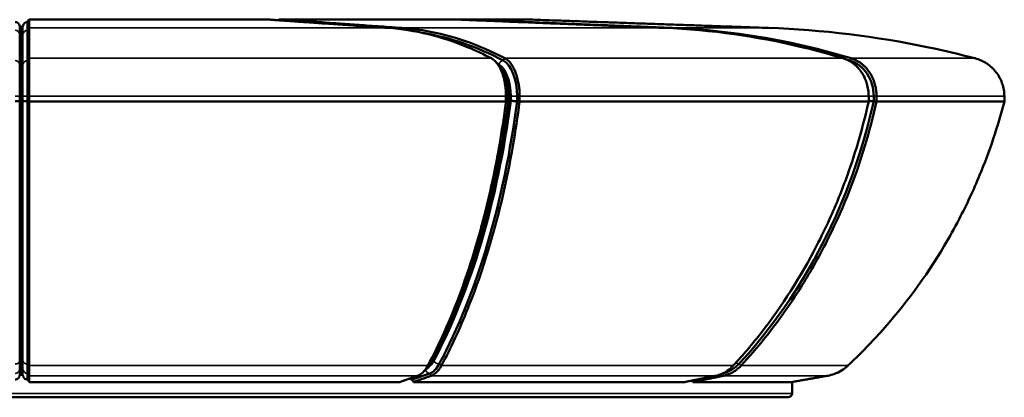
# Model space of a CAD drawing. Header units: millimetres. Extents: x 2950 to 5450, y 1507 to 5094.
# Tile 3 of 10: x 4198 to 5450, y 1507 to 1987. Entities that reach past the tile are written whole.
import ezdxf

# ---------------------------------------------------------------- set-up
doc = ezdxf.new("R2010")
doc.units = ezdxf.units.MM
doc.layers.add('Visibile (ISO)', color=7, linetype='Continuous', lineweight=50)
doc.layers.add('Visibile sottile (ISO)', color=7, linetype='Continuous', lineweight=35)

msp = doc.modelspace()

# ---------------------------------------------------------------- linework, layer by layer
at = {"layer": 'Visibile (ISO)'}
for p, q in [((4201.1, 1978.5), (4198.9, 1978.5)), ((4210, 1987.5), (4208, 1984.5)), ((4208, 1974), (4208, 1984.5)), ((4516.3, 1987.5), (4210, 1987.5)), ((4210, 1987.5), (4210, 1987.5)), ((4516.3, 1987.5), (4516.3, 1987.5)), ((4533.6, 1987.5), (4527.6, 1987.5)), ((4527.6, 1987.5), (4527.6, 1987.4)), ((4533.7, 1987.5), (4533, 1986.3)), ((4757.8, 1987.5), (4533.6, 1987.5)), ((4533.7, 1987.5), (4533.6, 1987.5)), ((4767.8, 1987.5), (4757.8, 1987.5)), ((4757.8, 1987.5), (4757.9, 1987.5)), ((4849.9, 1987.5), (4767.8, 1987.5)), ((4767.9, 1987.5), (4767.8, 1987.5)), ((4767.9, 1987.5), (4767.8, 1987.1)), ((4849.9, 1987.5), (4850, 1987.5)), ((4208, 1974), (4208, 1935.5)), ((4210, 1977), (4210, 1977)), ((4666.3, 1977), (4666.3, 1977)), ((4683.7, 1977), (4683.6, 1977)), ((5017.7, 1977), (5017.7, 1977)), ((5027.7, 1977), (5027.7, 1977)), ((5149.9, 1977), (5150, 1977)), ((4208, 1935.5), (4208, 1890.1)), ((4813.4, 1913.6), (4813, 1915)), ((4201.1, 1884.6), (4198.9, 1884.6)), ((4208, 1883.8), (4208, 1890.1)), ((4208, 1883.8), (4208, 1549.9)), ((4210, 1883.5), (4210, 1890.1)), ((4816.3, 1883.5), (4210, 1883.5)), ((4210, 1883.5), (4210, 1883.5)), ((4816.3, 1890.1), (4816.3, 1883.5)), ((4816.3, 1883.5), (4816.3, 1883.5)), ((4816.6, 1883.8), (4816.6, 1890.1)), ((4819.6, 1884.2), (4819.6, 1890.1)), ((4821.4, 1884.6), (4819.6, 1884.6)), ((4830.4, 1883.8), (4830.4, 1890.1)), ((4833.6, 1883.5), (4833.6, 1890.1)), ((5277.5, 1883.5), (4833.6, 1883.5)), ((4833.6, 1883.5), (4833.6, 1883.5)), ((5277.5, 1890.1), (5277.5, 1883.5)), ((5277.5, 1883.5), (5277.5, 1883.5)), ((5283.9, 1883.8), (5283.9, 1890.1)), ((5287.5, 1883.5), (5287.5, 1890.1)), ((5450, 1883.5), (5287.5, 1883.5)), ((5287.5, 1883.5), (5287.5, 1883.5)), ((5450, 1890.1), (5450, 1883.5)), ((5450, 1883.5), (5450, 1883.5)), ((4780.9, 1709.6), (4780.5, 1708.2)), ((4208, 1549.9), (4208, 1537.9)), ((4210, 1547.7), (4210, 1547.7)), ((4716.9, 1547.7), (4716.9, 1547.7)), ((4734.2, 1547.7), (4734.2, 1547.7)), ((5105.3, 1547.7), (5105.3, 1547.7)), ((5115.3, 1547.7), (5115.3, 1547.7)), ((5251.1, 1547.7), (5251.1, 1547.7)), ((4208, 1529.9), (4208, 1537.9)), ((4696.9, 1529.9), (4719.5, 1537.9)), ((4681.3, 1526.9), (4210, 1526.9)), ((5043.7, 1526.9), (4698.6, 1526.9)), ((5179.9, 1526.9), (5053.7, 1526.9)), ((5180, 1512.5), (5180, 1526.9)), ((5175, 1507.5), (3225, 1507.5))]:
    msp.add_line(p, q, dxfattribs=at)
for centre, radius, start, end in [((4192, 1978.5), 6, 8.2132, 89.9981), ((4198.9, 1979.5), 1, 188.2132, 270), ((4201.1, 1979.5), 1, 270, 351.7868), ((4208, 1978.5), 6, 90.0019, 171.7868), ((5175, 1512.5), 5, 270, 0)]:
    msp.add_arc(centre, radius, start, end, dxfattribs=at)
for centre, major_axis, ratio, start_param, end_param in [((4661, 777.7), (0, 1197), 0.5, 6.026578, 6.199914), ((4806.9, 1890.1), (0, 47), 0.5, 4.712389, 6.026578), ((4990.5, 777.7), (0, 1197), 0.866025, 6.026578, 6.029998), ((5243.2, 1890.1), (0, 47), 0.866025, 4.712389, 6.026578), ((4793.1, 1890.1), (0, 47), 0.5, 4.712389, 5.235988), ((4493, 2058.1), (0, 697), 0.5, 3.895245, 4.459633), ((4479.1, 2058.1), (0, 697), 0.5, 4.18879, 4.459633), ((4699.5, 2058.1), (0, 697), 0.866025, 3.895245, 4.459633), ((4715.4, 1584.2), (0, -47), 0.5, 0.17461, 0.753652), ((5084.7, 1584.2), (0, -47), 0.866025, 0.186808, 0.753652), ((4200, 1368.4), (965.1, 0), 0.173724, 1.569686, 1.571907), ((3938.6, 1370.5), (1781.1, -2713), 0.096365, 1.565178, 1.566298), ((2848.4, 1370.5), (2046.4, -2518.9), 0.499479, 1.242875, 1.243995), ((2120.5, 1370.5), (2772.1, -1687.7), 0.768759, 0.727368, 0.728072)]:
    msp.add_ellipse(centre, major_axis=major_axis, ratio=ratio, start_param=start_param, end_param=end_param, dxfattribs=at)
for points, weights in [([(4210, 1977), (4210, 1983.2), (4210, 1987.5)], [1.11415418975, 1.36780081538, 1.62021879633]), ([(4516.3, 1987.5), (4577.3, 1983.2), (4666.3, 1977)], [1.62128782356, 1.36870329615, 1.1148893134]), ([(4683.6, 1977), (4594.6, 1983.2), (4533.7, 1987.5)], [1.21709486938, 1.49417681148, 1.76991659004]), ([(4757.9, 1987.5), (4863.5, 1983.2), (5017.7, 1977)], [1.76991659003, 1.49417681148, 1.21709486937]), ([(5027.7, 1977), (4873.5, 1983.2), (4767.9, 1987.5)], [1.1148893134, 1.36870329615, 1.62128782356]), ([(4850, 1987.5), (4971.9, 1983.2), (5149.9, 1977)], [1.62021879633, 1.36780081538, 1.11415418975]), ([(4210, 1526.9), (4210, 1530.8), (4210, 1534.9)], [1.0000971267, 1.00044520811, 1.0002767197]), ([(4704.1, 1534.9), (4692.5, 1530.8), (4681.3, 1526.9)], [1.0002767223, 1.00044521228, 1.00009712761]), ([(4698.6, 1526.9), (4709.8, 1530.8), (4721.4, 1534.9)], [1.00009712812, 1.00044521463, 1.00027672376]), ([(5083.2, 1534.9), (5063, 1530.8), (5043.7, 1526.9)], [1.00027671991, 1.00044520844, 1.00009712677]), ([(5053.7, 1526.9), (5073, 1530.8), (5093.2, 1534.9)], [1.0000971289, 1.0004452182, 1.00027672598]), ([(5225.6, 1534.9), (5202.2, 1530.8), (5179.9, 1526.9)], [1.00027672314, 1.00044521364, 1.00009712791])]:
    msp.add_rational_spline(points, weights, degree=2, dxfattribs=at)
for points in [[(4527.6, 1987.4), (4527.5, 1987.2), (4527.3, 1986.9), (4527.2, 1986.7)], [(4210, 1938.4), (4210, 1938.4), (4210, 1938.4), (4210, 1938.4)], [(4797.7, 1938.4), (4797.7, 1938.4), (4797.7, 1938.4), (4797.7, 1938.4)], [(4815, 1938.4), (4815, 1938.4), (4815, 1938.4), (4815, 1938.4)], [(5245.2, 1938.4), (5245.2, 1938.4), (5245.2, 1938.4), (5245.2, 1938.4)], [(5255.2, 1938.4), (5255.2, 1938.4), (5255.2, 1938.4), (5255.2, 1938.4)], [(5412.6, 1938.4), (5412.7, 1938.4), (5412.7, 1938.4), (5412.7, 1938.4)], [(4210, 1883.5), (4209.3, 1883.6), (4208.7, 1883.7), (4208, 1883.8)], [(4816.6, 1883.8), (4816.5, 1883.7), (4816.4, 1883.6), (4816.3, 1883.5)], [(4833.6, 1883.5), (4832.5, 1883.6), (4831.5, 1883.7), (4830.4, 1883.8)], [(5287.5, 1883.5), (5286.3, 1883.6), (5285.1, 1883.7), (5283.9, 1883.8)], [(4210, 1534.9), (4210, 1534.9), (4210, 1534.9), (4210, 1534.9)], [(4704.2, 1534.9), (4704.1, 1534.9), (4704.1, 1534.9), (4704.1, 1534.9)], [(4721.4, 1534.9), (4721.4, 1534.9), (4721.5, 1534.9), (4721.5, 1534.9)], [(5083.2, 1534.9), (5083.2, 1534.9), (5083.2, 1534.9), (5083.2, 1534.9)], [(5093.2, 1534.9), (5093.2, 1534.9), (5093.2, 1534.9), (5093.2, 1534.9)], [(5225.6, 1534.9), (5225.6, 1534.9), (5225.6, 1534.9), (5225.6, 1534.9)]]:
    msp.add_open_spline(points, degree=3, dxfattribs=at)
for points, knots in [([(4210, 1938.4), (4210, 1955.9), (4210, 1967.5), (4210, 1973.3), (4210, 1975.1), (4210, 1976.3), (4210, 1977)], [0.0000008, 0.0000008, 0.0000008, 0.0000008, 0.2051967, 0.2051967, 0.2051967, 0.2654557, 0.2654557, 0.2654557, 0.2654557]), ([(4666.3, 1977), (4700.7, 1974.6), (4734.7, 1966.3), (4768.2, 1952.3), (4778.1, 1948.2), (4787.9, 1943.5), (4797.7, 1938.4)], [0.000058, 0.000058, 0.000058, 0.000058, 0.2052539, 0.2052539, 0.2052539, 0.2655129, 0.2655129, 0.2655129, 0.2655129]), ([(4815, 1938.4), (4781.7, 1955.9), (4748, 1967.5), (4713.8, 1973.3), (4703.8, 1975.1), (4693.8, 1976.3), (4683.7, 1977)], [0.0000008, 0.0000008, 0.0000008, 0.0000008, 0.2051967, 0.2051967, 0.2051967, 0.2654557, 0.2654557, 0.2654557, 0.2654557]), ([(5017.7, 1977), (5077.3, 1974.6), (5136.1, 1966.3), (5194.2, 1952.3), (5211.3, 1948.2), (5228.3, 1943.5), (5245.2, 1938.4)], [0.000058, 0.000058, 0.000058, 0.000058, 0.2052539, 0.2052539, 0.2052539, 0.2655129, 0.2655129, 0.2655129, 0.2655129]), ([(5255.2, 1938.4), (5197.5, 1955.9), (5139.1, 1967.5), (5080, 1973.3), (5062.6, 1975.1), (5045.2, 1976.3), (5027.7, 1977)], [0.0000008, 0.0000008, 0.0000008, 0.0000008, 0.2051967, 0.2051967, 0.2051967, 0.2654557, 0.2654557, 0.2654557, 0.2654557]), ([(5150, 1977), (5218.8, 1974.6), (5286.7, 1966.3), (5353.8, 1952.3), (5373.5, 1948.2), (5393.1, 1943.5), (5412.6, 1938.4)], [0.000058, 0.000058, 0.000058, 0.000058, 0.2052539, 0.2052539, 0.2052539, 0.2655129, 0.2655129, 0.2655129, 0.2655129]), ([(4210, 1890.1), (4210, 1892.8), (4210, 1895.5), (4210, 1898.2), (4210, 1899.6), (4210, 1900.9), (4210, 1902.3), (4210, 1902.9), (4210, 1903.6), (4210, 1904.3), (4210, 1904.9), (4210, 1905.6), (4210, 1906.2), (4210, 1908.8), (4210, 1911.3), (4210, 1913.7), (4210, 1914.9), (4210, 1916.1), (4210, 1917.3), (4210, 1918.4), (4210, 1919.5), (4210, 1920.6), (4210, 1922.8), (4210, 1924.8), (4210, 1926.7), (4210, 1927.6), (4210, 1928.5), (4210, 1929.3), (4210, 1930.2), (4210, 1931), (4210, 1931.7), (4210, 1933.3), (4210, 1934.6), (4210, 1935.7), (4210, 1936.8), (4210, 1937.7), (4210, 1938.4)], [0.0000002, 0.0000002, 0.0000002, 0.0000002, 0.00820696, 0.00820696, 0.00820696, 0.01231035, 0.01231035, 0.01231035, 0.01436204, 0.01436204, 0.01436204, 0.01641373, 0.01641373, 0.01641373, 0.0246205, 0.0246205, 0.0246205, 0.02872388, 0.02872388, 0.02872388, 0.03282726, 0.03282726, 0.03282726, 0.04103403, 0.04103403, 0.04103403, 0.04513741, 0.04513741, 0.04513741, 0.0492408, 0.0492408, 0.0492408, 0.05744756, 0.05744756, 0.05744756, 0.06565433, 0.06565433, 0.06565433, 0.06565433]), ([(4797.7, 1938.4), (4799, 1937.7), (4800.3, 1936.8), (4801.6, 1935.7), (4802.2, 1935.1), (4802.8, 1934.5), (4803.4, 1933.8), (4803.7, 1933.5), (4804, 1933.2), (4804.3, 1932.8), (4804.6, 1932.4), (4804.9, 1932.1), (4805.2, 1931.7), (4806.3, 1930.2), (4807.4, 1928.5), (4808.4, 1926.6), (4808.9, 1925.7), (4809.4, 1924.7), (4809.8, 1923.7), (4810.3, 1922.7), (4810.7, 1921.6), (4811.1, 1920.5), (4812, 1918.4), (4812.7, 1916.1), (4813.4, 1913.7), (4813.7, 1912.5), (4814, 1911.2), (4814.3, 1910), (4814.5, 1908.7), (4814.8, 1907.4), (4815, 1906.1), (4815.5, 1903.5), (4815.8, 1900.9), (4816, 1898.2), (4816.2, 1895.5), (4816.3, 1892.8), (4816.3, 1890.1)], [0.00004023, 0.00004023, 0.00004023, 0.00004023, 0.00824689, 0.00824689, 0.00824689, 0.01235023, 0.01235023, 0.01235023, 0.01440189, 0.01440189, 0.01440189, 0.01645356, 0.01645356, 0.01645356, 0.02466022, 0.02466022, 0.02466022, 0.02876356, 0.02876356, 0.02876356, 0.03286689, 0.03286689, 0.03286689, 0.04107355, 0.04107355, 0.04107355, 0.04517689, 0.04517689, 0.04517689, 0.04928022, 0.04928022, 0.04928022, 0.05748688, 0.05748688, 0.05748688, 0.06569355, 0.06569355, 0.06569355, 0.06569355]), ([(4819.6, 1890.1), (4819.6, 1893.9), (4819.3, 1897.8), (4818.3, 1905.3), (4817.6, 1908.9), (4815.6, 1915.7), (4814.3, 1918.9), (4811.4, 1924.7), (4809.7, 1927.4), (4806.6, 1930.9), (4805.4, 1932.1), (4804, 1933.1)], [4.712389, 4.712389, 4.712389, 4.712389, 4.975227, 4.975227, 5.238065, 5.238065, 5.500903, 5.500903, 5.763741, 5.763741, 5.918156, 5.918156, 5.918156, 5.918156]), ([(4833.6, 1890.1), (4833.6, 1892.8), (4833.5, 1895.5), (4833.3, 1898.2), (4833.2, 1899.6), (4833, 1900.9), (4832.9, 1902.3), (4832.8, 1902.9), (4832.7, 1903.6), (4832.6, 1904.3), (4832.5, 1904.9), (4832.4, 1905.6), (4832.3, 1906.2), (4831.8, 1908.8), (4831.3, 1911.3), (4830.6, 1913.7), (4830.3, 1914.9), (4830, 1916.1), (4829.6, 1917.3), (4829.2, 1918.4), (4828.8, 1919.5), (4828.4, 1920.6), (4827.6, 1922.8), (4826.6, 1924.8), (4825.6, 1926.7), (4825.2, 1927.6), (4824.6, 1928.5), (4824.1, 1929.3), (4823.6, 1930.2), (4823, 1931), (4822.4, 1931.7), (4821.3, 1933.3), (4820.1, 1934.6), (4818.9, 1935.7), (4817.6, 1936.8), (4816.3, 1937.7), (4815, 1938.4)], [0.0000002, 0.0000002, 0.0000002, 0.0000002, 0.00820696, 0.00820696, 0.00820696, 0.01231035, 0.01231035, 0.01231035, 0.01436204, 0.01436204, 0.01436204, 0.01641373, 0.01641373, 0.01641373, 0.0246205, 0.0246205, 0.0246205, 0.02872388, 0.02872388, 0.02872388, 0.03282726, 0.03282726, 0.03282726, 0.04103403, 0.04103403, 0.04103403, 0.04513741, 0.04513741, 0.04513741, 0.0492408, 0.0492408, 0.0492408, 0.05744756, 0.05744756, 0.05744756, 0.06565433, 0.06565433, 0.06565433, 0.06565433]), ([(5245.2, 1938.4), (5247.5, 1937.7), (5249.8, 1936.8), (5251.9, 1935.7), (5253, 1935.1), (5254.1, 1934.5), (5255.1, 1933.8), (5255.6, 1933.5), (5256.2, 1933.2), (5256.7, 1932.8), (5257.2, 1932.4), (5257.7, 1932.1), (5258.2, 1931.7), (5260.1, 1930.2), (5262, 1928.5), (5263.7, 1926.6), (5264.6, 1925.7), (5265.4, 1924.7), (5266.2, 1923.7), (5267, 1922.7), (5267.8, 1921.6), (5268.5, 1920.5), (5270, 1918.4), (5271.2, 1916.1), (5272.4, 1913.7), (5272.9, 1912.5), (5273.4, 1911.2), (5273.9, 1910), (5274.4, 1908.7), (5274.8, 1907.4), (5275.2, 1906.1), (5276, 1903.5), (5276.5, 1900.9), (5276.9, 1898.2), (5277.3, 1895.5), (5277.5, 1892.8), (5277.5, 1890.1)], [0.00004023, 0.00004023, 0.00004023, 0.00004023, 0.00824689, 0.00824689, 0.00824689, 0.01235023, 0.01235023, 0.01235023, 0.01440189, 0.01440189, 0.01440189, 0.01645356, 0.01645356, 0.01645356, 0.02466022, 0.02466022, 0.02466022, 0.02876356, 0.02876356, 0.02876356, 0.03286689, 0.03286689, 0.03286689, 0.04107355, 0.04107355, 0.04107355, 0.04517689, 0.04517689, 0.04517689, 0.04928022, 0.04928022, 0.04928022, 0.05748688, 0.05748688, 0.05748688, 0.06569355, 0.06569355, 0.06569355, 0.06569355]), ([(5287.5, 1890.1), (5287.5, 1892.8), (5287.3, 1895.5), (5286.9, 1898.2), (5286.7, 1899.6), (5286.5, 1900.9), (5286.2, 1902.3), (5286, 1902.9), (5285.9, 1903.6), (5285.7, 1904.3), (5285.5, 1904.9), (5285.3, 1905.6), (5285.1, 1906.2), (5284.4, 1908.8), (5283.4, 1911.3), (5282.3, 1913.7), (5281.8, 1914.9), (5281.2, 1916.1), (5280.5, 1917.3), (5279.9, 1918.4), (5279.2, 1919.5), (5278.4, 1920.6), (5277, 1922.8), (5275.4, 1924.8), (5273.7, 1926.7), (5272.8, 1927.6), (5271.9, 1928.5), (5271, 1929.3), (5270, 1930.2), (5269.1, 1931), (5268.1, 1931.7), (5266.1, 1933.3), (5264, 1934.6), (5261.9, 1935.7), (5259.7, 1936.8), (5257.5, 1937.7), (5255.2, 1938.4)], [0.0000002, 0.0000002, 0.0000002, 0.0000002, 0.00820696, 0.00820696, 0.00820696, 0.01231035, 0.01231035, 0.01231035, 0.01436204, 0.01436204, 0.01436204, 0.01641373, 0.01641373, 0.01641373, 0.0246205, 0.0246205, 0.0246205, 0.02872388, 0.02872388, 0.02872388, 0.03282726, 0.03282726, 0.03282726, 0.04103403, 0.04103403, 0.04103403, 0.04513741, 0.04513741, 0.04513741, 0.0492408, 0.0492408, 0.0492408, 0.05744756, 0.05744756, 0.05744756, 0.06565433, 0.06565433, 0.06565433, 0.06565433]), ([(5412.7, 1938.4), (5415.3, 1937.7), (5417.9, 1936.8), (5420.4, 1935.7), (5421.7, 1935.1), (5422.9, 1934.5), (5424.1, 1933.8), (5424.7, 1933.5), (5425.3, 1933.2), (5425.9, 1932.8), (5426.5, 1932.4), (5427.1, 1932.1), (5427.6, 1931.7), (5429.9, 1930.2), (5432.1, 1928.5), (5434, 1926.6), (5435, 1925.7), (5436, 1924.7), (5436.9, 1923.7), (5437.9, 1922.7), (5438.7, 1921.6), (5439.6, 1920.5), (5441.3, 1918.4), (5442.7, 1916.1), (5444, 1913.7), (5444.7, 1912.5), (5445.3, 1911.2), (5445.8, 1910), (5446.4, 1908.7), (5446.9, 1907.4), (5447.3, 1906.1), (5448.2, 1903.5), (5448.8, 1900.9), (5449.3, 1898.2), (5449.7, 1895.5), (5450, 1892.8), (5450, 1890.1)], [0.00004023, 0.00004023, 0.00004023, 0.00004023, 0.00824689, 0.00824689, 0.00824689, 0.01235023, 0.01235023, 0.01235023, 0.01440189, 0.01440189, 0.01440189, 0.01645356, 0.01645356, 0.01645356, 0.02466022, 0.02466022, 0.02466022, 0.02876356, 0.02876356, 0.02876356, 0.03286689, 0.03286689, 0.03286689, 0.04107355, 0.04107355, 0.04107355, 0.04517689, 0.04517689, 0.04517689, 0.04928022, 0.04928022, 0.04928022, 0.05748688, 0.05748688, 0.05748688, 0.06569355, 0.06569355, 0.06569355, 0.06569355]), ([(4197.9, 1884.5), (4197.9, 1884.4), (4197.8, 1884.4), (4197.7, 1884.4), (4197.6, 1884.3), (4197.4, 1884.3), (4197.3, 1884.2), (4197.1, 1884.2), (4196.9, 1884.2), (4196.7, 1884.1), (4196.5, 1884.1), (4196.2, 1884.1), (4195.9, 1884), (4195.7, 1884), (4195.4, 1884), (4195.1, 1883.9), (4194.9, 1883.9), (4194.8, 1883.9), (4194.6, 1883.9), (4194.4, 1883.9), (4194.3, 1883.9), (4194.1, 1883.9), (4193.8, 1883.9), (4193.4, 1883.9), (4193.1, 1883.9), (4192.7, 1883.8), (4192.4, 1883.8), (4192, 1883.8)], [0.000000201, 0.000000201, 0.000000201, 0.000000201, 0.001069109, 0.001069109, 0.001069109, 0.002138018, 0.002138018, 0.002138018, 0.003206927, 0.003206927, 0.003206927, 0.004275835, 0.004275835, 0.004275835, 0.005344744, 0.005344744, 0.005344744, 0.005879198, 0.005879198, 0.005879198, 0.006413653, 0.006413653, 0.006413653, 0.007482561, 0.007482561, 0.007482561, 0.00855147, 0.00855147, 0.00855147, 0.00855147]), ([(4198.9, 1884.6), (4198.8, 1884.6), (4198.7, 1884.6), (4198.6, 1884.6), (4198.5, 1884.6), (4198.4, 1884.6), (4198.3, 1884.6), (4198.1, 1884.6), (4198, 1884.5), (4197.9, 1884.5)], [0.000000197, 0.000000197, 0.000000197, 0.000000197, 0.000356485, 0.000356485, 0.000356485, 0.000712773, 0.000712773, 0.000712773, 0.001425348, 0.001425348, 0.001425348, 0.001425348]), ([(4202.1, 1884.5), (4202, 1884.5), (4202, 1884.5), (4201.9, 1884.5), (4201.9, 1884.6), (4201.7, 1884.6), (4201.6, 1884.6), (4201.3, 1884.6), (4201.2, 1884.6), (4201.1, 1884.6), (4201.1, 1884.6), (4201.1, 1884.6)], [0.0140336, 0.0140336, 0.0140336, 0.0140336, 0.0396793, 0.0396793, 0.0791874, 0.0791874, 0.1183629, 0.1183629, 0.1572399, 0.1572399, 0.1577899, 0.1577899, 0.1577899, 0.1577899]), ([(4208, 1883.8), (4207.6, 1883.8), (4207.3, 1883.8), (4206.9, 1883.9), (4206.6, 1883.9), (4206.2, 1883.9), (4205.9, 1883.9), (4205.6, 1883.9), (4205.2, 1883.9), (4204.9, 1883.9), (4204.8, 1884), (4204.6, 1884), (4204.5, 1884), (4204.3, 1884), (4204.2, 1884), (4204.1, 1884), (4203.8, 1884.1), (4203.5, 1884.1), (4203.3, 1884.1), (4203.1, 1884.2), (4202.9, 1884.2), (4202.7, 1884.2), (4202.6, 1884.3), (4202.4, 1884.3), (4202.3, 1884.4), (4202.2, 1884.4), (4202.1, 1884.4), (4202.1, 1884.5)], [0.000000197, 0.000000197, 0.000000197, 0.000000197, 0.001069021, 0.001069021, 0.001069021, 0.002137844, 0.002137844, 0.002137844, 0.003206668, 0.003206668, 0.003206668, 0.00374108, 0.00374108, 0.00374108, 0.004275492, 0.004275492, 0.004275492, 0.005344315, 0.005344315, 0.005344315, 0.006413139, 0.006413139, 0.006413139, 0.007481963, 0.007481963, 0.007481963, 0.008550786, 0.008550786, 0.008550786, 0.008550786]), ([(4210, 1547.7), (4210, 1570.4), (4210, 1594.6), (4210, 1620.3), (4210, 1636.2), (4210, 1652.8), (4210, 1669.9), (4210, 1680.7), (4210, 1691.8), (4210, 1703), (4210, 1742.6), (4210, 1784), (4210, 1827), (4210, 1845.5), (4210, 1864.3), (4210, 1883.5)], [0.0000345, 0.0000345, 0.0000345, 0.0000345, 0.0986048, 0.0986048, 0.0986048, 0.1600071, 0.1600071, 0.1600071, 0.198883, 0.198883, 0.198883, 0.3355938, 0.3355938, 0.3355938, 0.3943156, 0.3943156, 0.3943156, 0.3943156]), ([(4816.3, 1883.5), (4812.2, 1851.3), (4807, 1820.1), (4800.7, 1789.8), (4796.7, 1770.9), (4792.4, 1752.3), (4787.7, 1734.1), (4784.6, 1722.6), (4781.5, 1711.2), (4778.1, 1699.9), (4766.4, 1660.5), (4752.8, 1623.8), (4737.6, 1589.9), (4731, 1575.3), (4724.1, 1561.3), (4716.9, 1547.7)], [0.0000002, 0.0000002, 0.0000002, 0.0000002, 0.0985705, 0.0985705, 0.0985705, 0.1599382, 0.1599382, 0.1599382, 0.1987993, 0.1987993, 0.1987993, 0.3355126, 0.3355126, 0.3355126, 0.3942813, 0.3942813, 0.3942813, 0.3942813]), ([(4720.9, 1551.4), (4730.4, 1569.4), (4739.5, 1588.4), (4756.4, 1628.3), (4764.3, 1649.2), (4778.9, 1692.6), (4785.6, 1715.1), (4797.6, 1761.4), (4803, 1785.3), (4812.3, 1834.1), (4816.3, 1858.9), (4819.6, 1884.2)], [3.895245, 3.895245, 3.895245, 3.895245, 4.0080155, 4.0080155, 4.120786, 4.120786, 4.2335565, 4.2335565, 4.346327, 4.346327, 4.4590975, 4.4590975, 4.4590975, 4.4590975]), ([(4734.2, 1547.7), (4746.3, 1570.4), (4757.5, 1594.6), (4767.7, 1620.3), (4774.2, 1636.2), (4780.2, 1652.8), (4785.9, 1669.9), (4789.5, 1680.7), (4793, 1691.8), (4796.3, 1703), (4808, 1742.6), (4817.5, 1784), (4825.1, 1827), (4828.3, 1845.5), (4831.1, 1864.3), (4833.6, 1883.5)], [0.0000345, 0.0000345, 0.0000345, 0.0000345, 0.0986048, 0.0986048, 0.0986048, 0.1600071, 0.1600071, 0.1600071, 0.198883, 0.198883, 0.198883, 0.3355938, 0.3355938, 0.3355938, 0.3943156, 0.3943156, 0.3943156, 0.3943156]), ([(4819.6, 1884.2), (4819.6, 1884.2), (4819.5, 1884.2), (4819.5, 1884.1), (4819.4, 1884.1), (4819.4, 1884.1), (4819.2, 1884), (4819.1, 1884), (4819, 1884), (4818.8, 1883.9), (4818.7, 1883.9), (4818.6, 1883.9), (4818.5, 1883.9), (4818.4, 1883.9), (4818.3, 1883.9), (4818.2, 1883.9), (4818, 1883.9), (4817.7, 1883.9), (4817.4, 1883.9), (4817.2, 1883.8), (4816.9, 1883.8), (4816.6, 1883.8)], [0.002285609, 0.002285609, 0.002285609, 0.002285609, 0.003206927, 0.003206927, 0.003206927, 0.004275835, 0.004275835, 0.004275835, 0.005344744, 0.005344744, 0.005344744, 0.005879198, 0.005879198, 0.005879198, 0.006413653, 0.006413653, 0.006413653, 0.007482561, 0.007482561, 0.007482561, 0.00855147, 0.00855147, 0.00855147, 0.00855147]), ([(4822.7, 1884.5), (4822.7, 1884.5), (4822.7, 1884.5), (4822.6, 1884.5), (4822.6, 1884.5), (4822.4, 1884.5), (4822.3, 1884.6), (4822, 1884.6), (4821.9, 1884.6), (4821.7, 1884.6), (4821.5, 1884.6), (4821.4, 1884.6)], [0.014012, 0.014012, 0.014012, 0.014012, 0.020633, 0.020633, 0.0412528, 0.0412528, 0.0805205, 0.0805205, 0.1194627, 0.1194627, 0.1576936, 0.1576936, 0.1576936, 0.1576936]), ([(4830.4, 1883.8), (4830.1, 1883.8), (4829.8, 1883.8), (4829.5, 1883.9), (4829.1, 1883.9), (4828.8, 1883.9), (4828.4, 1883.9), (4828.1, 1883.9), (4827.7, 1883.9), (4827.3, 1883.9), (4827.2, 1884), (4827, 1884), (4826.8, 1884), (4826.6, 1884), (4826.5, 1884), (4826.3, 1884), (4825.9, 1884.1), (4825.6, 1884.1), (4825.3, 1884.1), (4824.9, 1884.2), (4824.6, 1884.2), (4824.3, 1884.2), (4824, 1884.3), (4823.7, 1884.3), (4823.4, 1884.4), (4823.2, 1884.4), (4822.9, 1884.4), (4822.7, 1884.5)], [0.000000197, 0.000000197, 0.000000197, 0.000000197, 0.001069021, 0.001069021, 0.001069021, 0.002137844, 0.002137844, 0.002137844, 0.003206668, 0.003206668, 0.003206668, 0.00374108, 0.00374108, 0.00374108, 0.004275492, 0.004275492, 0.004275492, 0.005344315, 0.005344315, 0.005344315, 0.006413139, 0.006413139, 0.006413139, 0.007481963, 0.007481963, 0.007481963, 0.008550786, 0.008550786, 0.008550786, 0.008550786]), ([(5277.5, 1883.5), (5270.3, 1851.3), (5261.3, 1820.1), (5250.4, 1789.8), (5243.6, 1770.9), (5236.1, 1752.3), (5227.8, 1734.1), (5222.6, 1722.6), (5217.1, 1711.2), (5211.3, 1699.9), (5190.9, 1660.5), (5167.5, 1623.8), (5141.1, 1589.9), (5129.7, 1575.3), (5117.8, 1561.3), (5105.3, 1547.7)], [0.0000002, 0.0000002, 0.0000002, 0.0000002, 0.0985705, 0.0985705, 0.0985705, 0.1599382, 0.1599382, 0.1599382, 0.1987993, 0.1987993, 0.1987993, 0.3355126, 0.3355126, 0.3355126, 0.3942813, 0.3942813, 0.3942813, 0.3942813]), ([(5115.3, 1547.7), (5136.2, 1570.4), (5155.6, 1594.6), (5173.4, 1620.3), (5184.5, 1636.2), (5195, 1652.8), (5204.8, 1669.9), (5211.1, 1680.7), (5217.1, 1691.8), (5222.8, 1703), (5243, 1742.6), (5259.6, 1784), (5272.7, 1827), (5278.3, 1845.5), (5283.2, 1864.3), (5287.5, 1883.5)], [0.0000345, 0.0000345, 0.0000345, 0.0000345, 0.0986048, 0.0986048, 0.0986048, 0.1600071, 0.1600071, 0.1600071, 0.198883, 0.198883, 0.198883, 0.3355938, 0.3355938, 0.3355938, 0.3943156, 0.3943156, 0.3943156, 0.3943156]), ([(5450, 1883.5), (5441.7, 1851.3), (5431.2, 1820.1), (5418.6, 1789.8), (5410.8, 1770.9), (5402.1, 1752.3), (5392.6, 1734.1), (5386.6, 1722.6), (5380.2, 1711.2), (5373.5, 1699.9), (5350, 1660.5), (5322.9, 1623.8), (5292.4, 1589.9), (5279.3, 1575.3), (5265.6, 1561.3), (5251.1, 1547.7)], [0.0000002, 0.0000002, 0.0000002, 0.0000002, 0.0985705, 0.0985705, 0.0985705, 0.1599382, 0.1599382, 0.1599382, 0.1987993, 0.1987993, 0.1987993, 0.3355126, 0.3355126, 0.3355126, 0.3942813, 0.3942813, 0.3942813, 0.3942813]), ([(5283.9, 1883.8), (5283.7, 1883.8), (5283.5, 1883.8), (5283.3, 1883.9), (5283.1, 1883.9), (5282.8, 1883.9), (5282.5, 1883.9), (5282.3, 1883.9), (5282, 1883.9), (5281.7, 1883.9), (5281.5, 1884), (5281.3, 1884), (5281.2, 1884), (5281, 1884), (5280.9, 1884), (5280.7, 1884), (5280.3, 1884.1), (5280, 1884.1), (5279.7, 1884.1), (5279.3, 1884.2), (5278.9, 1884.2), (5278.6, 1884.2), (5278.2, 1884.3), (5277.9, 1884.3), (5277.5, 1884.4), (5277.5, 1884.4), (5277.5, 1884.4), (5277.5, 1884.4)], [0.000000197, 0.000000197, 0.000000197, 0.000000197, 0.001069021, 0.001069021, 0.001069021, 0.002137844, 0.002137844, 0.002137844, 0.003206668, 0.003206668, 0.003206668, 0.00374108, 0.00374108, 0.00374108, 0.004275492, 0.004275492, 0.004275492, 0.005344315, 0.005344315, 0.005344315, 0.006413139, 0.006413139, 0.006413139, 0.007481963, 0.007481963, 0.007481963, 0.007508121, 0.007508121, 0.007508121, 0.007508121]), ([(4210, 1534.9), (4210, 1535.6), (4210, 1536.7), (4210, 1540.5), (4210, 1543.7), (4210, 1547.7)], [-6.998502, -6.998502, -6.998502, -6.998502, -5.859597, -5.859597, -4.098189, -4.098189, -4.098189, -4.098189]), ([(4716.9, 1547.7), (4716.8, 1547.5), (4716.7, 1547.4), (4714.2, 1542.8), (4711.4, 1539.4), (4707, 1536.2), (4705.6, 1535.4), (4704.2, 1534.9)], [-27.416858, -27.416858, -27.416858, -27.416858, -27.34598, -27.34598, -25.392611, -25.392611, -24.517581, -24.517581, -24.517581, -24.517581]), ([(4712.5, 1541.1), (4712.9, 1541.4), (4713.2, 1541.7), (4714.5, 1542.8), (4715.4, 1543.7), (4717.2, 1545.7), (4718, 1546.7), (4719.5, 1549), (4720.2, 1550.2), (4720.9, 1551.4)], [3.5064608, 3.5064608, 3.5064608, 3.5064608, 3.5478195, 3.5478195, 3.663628, 3.663628, 3.7794365, 3.7794365, 3.895245, 3.895245, 3.895245, 3.895245]), ([(4721.5, 1534.9), (4723.3, 1535.6), (4725.1, 1536.7), (4729.6, 1540.5), (4732.1, 1543.7), (4734.2, 1547.7)], [-6.998502, -6.998502, -6.998502, -6.998502, -5.859597, -5.859597, -4.098189, -4.098189, -4.098189, -4.098189]), ([(5105.3, 1547.7), (5105.1, 1547.5), (5105, 1547.4), (5100.7, 1542.8), (5095.8, 1539.4), (5088.1, 1536.2), (5085.7, 1535.4), (5083.2, 1534.9)], [-27.416858, -27.416858, -27.416858, -27.416858, -27.34598, -27.34598, -25.392611, -25.392611, -24.517581, -24.517581, -24.517581, -24.517581]), ([(5093.2, 1534.9), (5096.4, 1535.6), (5099.6, 1536.7), (5107.3, 1540.5), (5111.6, 1543.7), (5115.3, 1547.7)], [-6.998502, -6.998502, -6.998502, -6.998502, -5.859597, -5.859597, -4.098189, -4.098189, -4.098189, -4.098189]), ([(5251.1, 1547.7), (5250.9, 1547.5), (5250.8, 1547.4), (5245.8, 1542.8), (5240.2, 1539.4), (5231.3, 1536.2), (5228.5, 1535.4), (5225.6, 1534.9)], [-27.416858, -27.416858, -27.416858, -27.416858, -27.34598, -27.34598, -25.392611, -25.392611, -24.517581, -24.517581, -24.517581, -24.517581]), ([(4192, 1529.9), (4192.8, 1529.9), (4193.6, 1530.1), (4195, 1530.7), (4195.7, 1531.2), (4196.8, 1532.2), (4197.2, 1532.9), (4197.7, 1534.2), (4197.9, 1534.6), (4197.9, 1535.1)], [2.7330391, 2.7330391, 2.7330391, 2.7330391, 2.9589412, 2.9589412, 3.1848635, 3.1848635, 3.4145519, 3.4145519, 3.5587743, 3.5587743, 3.5587743, 3.5587743]), ([(4197.9, 1535.1), (4198, 1535.2), (4198, 1535.3), (4198.1, 1535.5), (4198.1, 1535.6), (4198.3, 1535.8), (4198.4, 1535.9), (4198.7, 1536), (4198.8, 1536), (4198.9, 1536)], [-0.2894505, -0.2894505, -0.2894505, -0.2894505, -0.2655596, -0.2655596, -0.2274265, -0.2274265, -0.1896321, -0.1896321, -0.1518378, -0.1518378, -0.1518378, -0.1518378]), ([(4201.1, 1536), (4201.2, 1536), (4201.3, 1536), (4201.6, 1535.9), (4201.7, 1535.8), (4201.9, 1535.6), (4201.9, 1535.5), (4202, 1535.3), (4202, 1535.2), (4202.1, 1535.1)], [-0.1518549, -0.1518549, -0.1518549, -0.1518549, -0.1140606, -0.1140606, -0.0762662, -0.0762662, -0.0381331, -0.0381331, -0.0142422, -0.0142422, -0.0142422, -0.0142422]), ([(4202.1, 1535.1), (4202.1, 1534.6), (4202.3, 1534.2), (4202.8, 1532.9), (4203.2, 1532.2), (4204.3, 1531.2), (4205, 1530.7), (4206.4, 1530.1), (4207.2, 1529.9), (4208, 1529.9)], [1.9080067, 1.9080067, 1.9080067, 1.9080067, 2.0522291, 2.0522291, 2.2819175, 2.2819175, 2.5078399, 2.5078399, 2.7337419, 2.7337419, 2.7337419, 2.7337419]), ([(4693.7, 1531.2), (4694.1, 1530.9), (4694.5, 1530.6), (4695.6, 1530.1), (4696.3, 1529.9), (4696.9, 1529.9)], [2.3480955, 2.3480955, 2.3480955, 2.3480955, 2.5069571, 2.5069571, 2.7337405, 2.7337405, 2.7337405, 2.7337405])]:
    msp.add_open_spline(points, degree=3, knots=knots, dxfattribs=at)
at = {"layer": 'Visibile sottile (ISO)'}
for p, q in [((4197.9, 1968.8), (4197.9, 1979.3)), ((4198.9, 1968), (4198.9, 1978.5)), ((4201.1, 1968), (4201.1, 1978.5)), ((4202.1, 1968.8), (4202.1, 1979.3)), ((4197.9, 1968.8), (4197.9, 1930.5)), ((4198.9, 1968), (4201.1, 1968)), ((4198.9, 1968), (4198.9, 1929.7)), ((4201.1, 1968), (4201.1, 1929.7)), ((4202.1, 1968.8), (4202.1, 1930.5)), ((4208, 1974), (4210, 1977)), ((4666.3, 1977), (4210, 1977)), ((4682.7, 1975.4), (4683.7, 1977)), ((5017.7, 1977), (4683.6, 1977)), ((5027.6, 1976.5), (5027.7, 1977)), ((5149.9, 1977), (5027.7, 1977)), ((4197.9, 1930.5), (4197.9, 1890.1)), ((4198.9, 1929.7), (4201.1, 1929.7)), ((4198.9, 1929.7), (4198.9, 1890.1)), ((4201.1, 1929.7), (4201.1, 1890.1)), ((4202.1, 1930.5), (4202.1, 1890.1)), ((4208, 1935.5), (4210, 1938.4)), ((4797.7, 1938.4), (4210, 1938.4)), ((4812.9, 1935.5), (4815, 1938.4)), ((5245.2, 1938.4), (4815, 1938.4)), ((5253.6, 1935.5), (5255.2, 1938.4)), ((5412.6, 1938.4), (5255.2, 1938.4)), ((4197.9, 1890.1), (4192, 1890.1)), ((4197.9, 1884.5), (4197.9, 1890.1)), ((4197.9, 1890.1), (4198.9, 1890.1)), ((4197.9, 1884.5), (4197.9, 1553.6)), ((4198.9, 1884.6), (4198.9, 1890.1)), ((4198.9, 1890.1), (4201.1, 1890.1)), ((4198.9, 1884.6), (4198.9, 1554.3)), ((4201.1, 1884.6), (4201.1, 1890.1)), ((4201.1, 1890.1), (4202.1, 1890.1)), ((4201.1, 1884.6), (4201.1, 1554.3)), ((4202.1, 1884.5), (4202.1, 1890.1)), ((4208, 1890.1), (4202.1, 1890.1)), ((4202.1, 1884.5), (4202.1, 1553.6)), ((4208, 1890.1), (4210, 1890.1)), ((4816.3, 1890.1), (4210, 1890.1)), ((4816.3, 1890.1), (4816.6, 1890.1)), ((4819.6, 1890.1), (4816.6, 1890.1)), ((4819.6, 1890.1), (4821.4, 1890.1)), ((4821.4, 1890.1), (4822.7, 1890.1)), ((4821.4, 1884.6), (4821.4, 1890.1)), ((4830.4, 1890.1), (4822.7, 1890.1)), ((4822.7, 1884.5), (4822.7, 1890.1)), ((4830.4, 1890.1), (4833.6, 1890.1)), ((5277.5, 1890.1), (4833.6, 1890.1)), ((5283.9, 1890.1), (5277.5, 1890.1)), ((5283.9, 1890.1), (5287.5, 1890.1)), ((5450, 1890.1), (5287.5, 1890.1)), ((4197.9, 1553.6), (4197.9, 1542.9)), ((4198.9, 1554.3), (4201.1, 1554.3)), ((4198.9, 1554.3), (4198.9, 1543.8)), ((4201.1, 1554.3), (4201.1, 1543.8)), ((4202.1, 1553.6), (4202.1, 1542.9)), ((4722.4, 1554.3), (4723.4, 1554.3)), ((4197.9, 1535.1), (4197.9, 1542.9)), ((4198.9, 1536), (4198.9, 1543.8)), ((4198.9, 1543.8), (4201.1, 1543.8)), ((4201.1, 1536), (4201.1, 1543.8)), ((4202.1, 1535.1), (4202.1, 1542.9)), ((4208, 1549.9), (4210, 1547.7)), ((4716.9, 1547.7), (4210, 1547.7)), ((4731.5, 1549.9), (4734.2, 1547.7)), ((5105.3, 1547.7), (4734.2, 1547.7)), ((5112.5, 1549.9), (5115.3, 1547.7)), ((5251.1, 1547.7), (5115.3, 1547.7)), ((4208, 1537.9), (4210, 1534.9)), ((4704.1, 1534.9), (4210, 1534.9)), ((4719.5, 1537.9), (4721.5, 1534.9)), ((5083.2, 1534.9), (4721.4, 1534.9)), ((5091.8, 1537.8), (5093.2, 1534.9)), ((5225.6, 1534.9), (5093.2, 1534.9)), ((5180, 1512.5), (3220, 1512.5))]:
    msp.add_line(p, q, dxfattribs=at)
for centre, major_axis, ratio, start_param, end_param in [((4192, 1968), (6, 0), 0.999391, 0.143348, 1.570762), ((4198.9, 1969), (-1, 0), 0.999391, 0.143348, 1.570796), ((4201.1, 1969), (1, 0), 0.999391, 4.712389, 6.139838), ((4208, 1968), (-6, 0), 0.999391, 4.712423, 6.139838), ((4192, 1929.7), (6, 0), 0.967257, 0.143348, 1.570762), ((4198.9, 1930.7), (-1, 0), 0.967257, 0.143348, 1.570796), ((4201.1, 1930.7), (1, 0), 0.967257, 4.712389, 6.139838), ((4208, 1929.7), (-6, 0), 0.967257, 4.712423, 6.139838), ((4655.8, 777.7), (0, 1191.9), 0.5, 6.026578, 6.027271), ((4806.3, 1930.7), (0.465, 0.885), 0.837669, 4.820615, 4.983209), ((4812.1, 1929.7), (2.79, 5.31), 0.837669, 0.414201, 1.841616), ((4801.8, 1890.1), (0, 41.9), 0.5, 4.712389, 6.026578), ((5252.2, 1929.7), (1.74, 5.74), 0.483628, 0.14553, 0.430532), ((4800.9, 1890.1), (0, 41), 0.5, 4.712389, 5.837123), ((4487, 2058.1), (0, 691), 0.5, 3.895245, 4.458532), ((4487.9, 2058.1), (0, 691.9), 0.5, 3.895245, 4.45869), ((4192, 1554.3), (6, 0), 0.729194, 4.712423, 6.139838), ((4198.9, 1553.5), (-1, 0), 0.729194, 4.712389, 6.139838), ((4201.1, 1553.5), (1, 0), 0.729194, 0.143348, 1.570796), ((4208, 1554.3), (-6, 0), 0.729194, 0.143348, 1.570762), ((4710.3, 1584.2), (0, -41.9), 0.5, 0.237673, 0.753652), ((4709.4, 1584.2), (0, 41), 0.5, 3.587655, 3.895245), ((4723.8, 1553.5), (0.883, -0.47), 0.631501, 0.844173, 2.271622), ((4729.4, 1554.3), (5.3, -2.82), 0.631501, 3.985766, 5.413181), ((4192, 1543.8), (6, 0), 0.984794, 4.712423, 6.139838), ((4198.9, 1542.8), (-1, 0), 0.984794, 4.712389, 6.139838), ((4201.1, 1542.8), (1, 0), 0.984794, 0.143348, 1.570796), ((4208, 1543.8), (-6, 0), 0.984794, 0.143348, 1.570762), ((4719, 1543.8), (2, -5.66), 0.852857, 4.660869, 5.99087), ((4715.6, 1554.3), (5.3, -2.82), 0.631501, 5.503337, 6.283185), ((5109, 1554.3), (4.41, -4.07), 0.364597, 5.001966, 5.90689)]:
    msp.add_ellipse(centre, major_axis=major_axis, ratio=ratio, start_param=start_param, end_param=end_param, dxfattribs=at)

doc.saveas('drawing.dxf')
